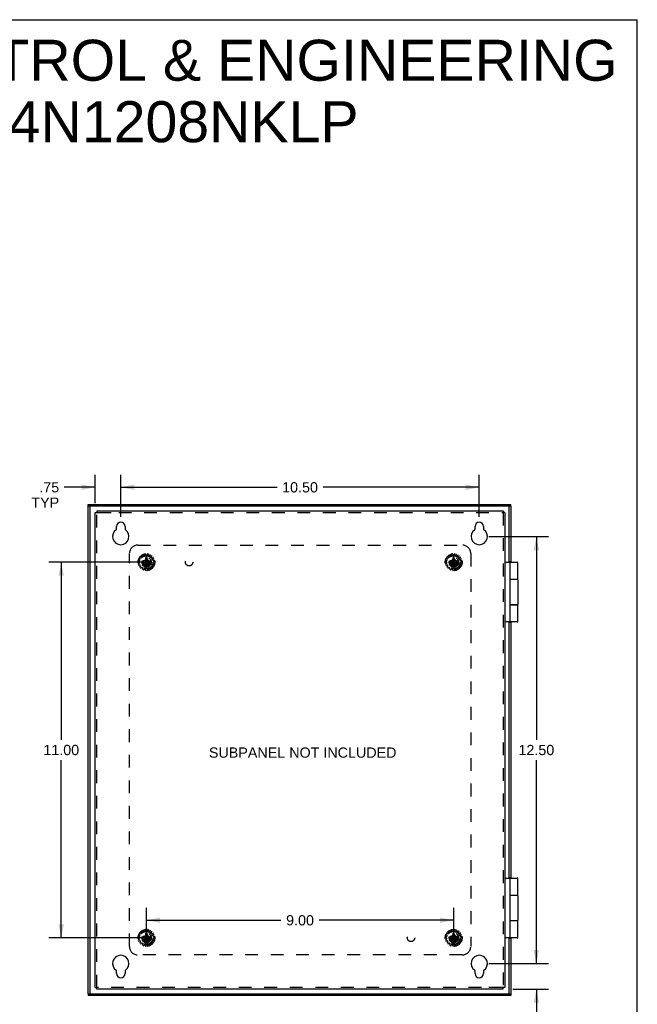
# Model space of a CAD drawing. Header units: inches. Extents: x 0 to 68, y 0 to 44.
# Tile 13 of 13: x 49.9 to 68, y 15.2 to 44. Entities that reach past the tile are written whole.
import ezdxf

# ---------------------------------------------------------------- set-up
doc = ezdxf.new("R2010")
doc.units = ezdxf.units.IN
doc.header["$LTSCALE"] = 3.74
doc.header["$MEASUREMENT"] = 0
doc.linetypes.add('HIDDEN', pattern=[0.2, 0.1, -0.1])
doc.layers.get('0').update_dxf_attribs({"linetype": 'CONTINUOUS'})
for name, color, linetype in [('DEFAULT_2', 8, 'HIDDEN'), ('DIMENSIONS', 7, 'CONTINUOUS'), ('DOOR_ASSEMBLY', 7, 'CONTINUOUS'), ('SUBPANEL', 7, 'CONTINUOUS')]:
    doc.layers.add(name, color=color, linetype=linetype)
doc.styles.get("Standard").update_dxf_attribs({"font": 'arial.ttf'})
doc.dimstyles.new('DIMSTYLE_1', dxfattribs={"dimtxt": 0.3, "dimasz": 0.4, "dimexe": 0.09, "dimexo": 0.07, "dimgap": 0.0375, "dimtad": 0, "dimtih": 1, "dimtoh": 1, "dimzin": 4, "dimdsep": 46, "dimtxsty": 'Standard', "dimblk": '_FILLED', "dimblk1": '_FILLED', "dimblk2": '_FILLED', "dimcen": 0.09, "dimadec": 3, "dimazin": 1, "dimtfac": 1, "dimtdec": 3, "dimtofl": 0, "dimtmove": 0, "dimatfit": 3, "dimldrblk": '_FILLED', "dimfxl": 0, "dimtolj": 1, "dimtzin": 4, "dimarcsym": 0})

# ---------------------------------------------------------------- blocks, each defined once
blk = doc.blocks.new('_FILLED')
at = {"color": 0, "linetype": 'ByBlock'}
blk.add_solid([(0, 0), (-1, 0.2), (-1, -0.2)], dxfattribs=at)
blk = doc.blocks.new('*D3')
at = {"layer": 'DIMENSIONS', "color": 2, "linetype": 'Continuous'}
for p, q in [((53.482, 28.118), (50.767, 28.118)), ((51.127, 28.118), (51.127, 22.918)), ((51.127, 17.118), (51.127, 22.318)), ((53.482, 17.118), (50.767, 17.118))]:
    blk.add_line(p, q, dxfattribs=at)
at = {"layer": 'DIMENSIONS', "color": 2, "linetype": 'Continuous', "xscale": 0.4, "yscale": 0.4, "zscale": 0.4}
for p, rotation in [((51.127, 28.118), 90), ((51.127, 17.118), 270)]:
    blk.add_blockref('_FILLED', p, dxfattribs=dict(at, rotation=rotation))
at = {"layer": 'DIMENSIONS', "color": 2, "linetype": 'Continuous', "insert": (51.127, 22.768), "char_height": 0.3, "width": 1.04833, "attachment_point": 2, "line_spacing_factor": 0.9}
blk.add_mtext('11.00', dxfattribs=at)
blk = doc.blocks.new('*D4')
at = {"layer": 'DIMENSIONS', "color": 2, "linetype": 'Continuous'}
for p, q in [((53.621, 17.27), (53.621, 17.994)), ((62.621, 17.27), (62.621, 17.994)), ((53.621, 17.634), (57.563, 17.634)), ((62.621, 17.634), (58.679, 17.634))]:
    blk.add_line(p, q, dxfattribs=at)
at = {"layer": 'DIMENSIONS', "color": 2, "linetype": 'Continuous', "xscale": 0.4, "yscale": 0.4, "zscale": 0.4, "rotation": 180}
blk.add_blockref('_FILLED', (53.621, 17.634), dxfattribs=at)
at = {"layer": 'DIMENSIONS', "color": 2, "linetype": 'Continuous', "xscale": 0.4, "yscale": 0.4, "zscale": 0.4}
blk.add_blockref('_FILLED', (62.621, 17.634), dxfattribs=at)
at = {"layer": 'DIMENSIONS', "color": 2, "linetype": 'Continuous', "insert": (58.121, 17.784), "char_height": 0.3, "width": 0.81524, "attachment_point": 2, "line_spacing_factor": 0.9}
blk.add_mtext('9.00', dxfattribs=at)
blk = doc.blocks.new('*D8')
at = {"layer": 'DIMENSIONS', "color": 2, "linetype": 'Continuous'}
for p, q in [((52.871, 29.445), (52.871, 30.67)), ((63.371, 29.445), (63.371, 30.67)), ((52.871, 30.31), (57.447, 30.31)), ((63.371, 30.31), (58.795, 30.31))]:
    blk.add_line(p, q, dxfattribs=at)
at = {"layer": 'DIMENSIONS', "color": 2, "linetype": 'Continuous', "xscale": 0.4, "yscale": 0.4, "zscale": 0.4, "rotation": 180}
blk.add_blockref('_FILLED', (52.871, 30.31), dxfattribs=at)
at = {"layer": 'DIMENSIONS', "color": 2, "linetype": 'Continuous', "xscale": 0.4, "yscale": 0.4, "zscale": 0.4}
blk.add_blockref('_FILLED', (63.371, 30.31), dxfattribs=at)
at = {"layer": 'DIMENSIONS', "color": 2, "linetype": 'Continuous', "insert": (58.121, 30.46), "char_height": 0.3, "width": 1.04833, "attachment_point": 2, "line_spacing_factor": 0.9}
blk.add_mtext('10.50', dxfattribs=at)
blk = doc.blocks.new('*D9')
at = {"layer": 'DIMENSIONS', "color": 2, "linetype": 'Continuous'}
for p, q in [((63.651, 28.868), (65.403, 28.868)), ((65.043, 28.868), (65.043, 22.918)), ((65.043, 16.368), (65.043, 22.318)), ((63.651, 16.368), (65.403, 16.368))]:
    blk.add_line(p, q, dxfattribs=at)
at = {"layer": 'DIMENSIONS', "color": 2, "linetype": 'Continuous', "xscale": 0.4, "yscale": 0.4, "zscale": 0.4}
for p, rotation in [((65.043, 28.868), 90), ((65.043, 16.368), 270)]:
    blk.add_blockref('_FILLED', p, dxfattribs=dict(at, rotation=rotation))
at = {"layer": 'DIMENSIONS', "color": 2, "linetype": 'Continuous', "insert": (65.043, 22.768), "char_height": 0.3, "width": 1.04833, "attachment_point": 2, "line_spacing_factor": 0.9}
blk.add_mtext('12.50', dxfattribs=at)
blk = doc.blocks.new('*D12')
at = {"layer": 'DIMENSIONS', "color": 2, "linetype": 'Continuous'}
for p, q in [((65.043, 16.368), (65.043, 17.168)), ((63.651, 16.368), (65.403, 16.368)), ((64.353, 15.618), (65.403, 15.618)), ((65.043, 15.618), (65.043, 14.575)), ((65.043, 14.575), (64.693, 14.575))]:
    blk.add_line(p, q, dxfattribs=at)
at = {"layer": 'DIMENSIONS', "color": 2, "linetype": 'Continuous', "xscale": 0.4, "yscale": 0.4, "zscale": 0.4}
for p, rotation in [((65.043, 16.368), 270), ((65.043, 15.618), 90)]:
    blk.add_blockref('_FILLED', p, dxfattribs=dict(at, rotation=rotation))
at = {"layer": 'DIMENSIONS', "color": 2, "linetype": 'Continuous', "insert": (64.543, 14.725), "char_height": 0.3, "width": 0.81301, "attachment_point": 3, "line_spacing_factor": 0.9}
blk.add_mtext('.75\\PTYP', dxfattribs=at)
blk = doc.blocks.new('*D13')
at = {"layer": 'DIMENSIONS', "color": 2, "linetype": 'Continuous'}
for p, q in [((52.121, 29.85), (52.121, 30.67)), ((52.871, 29.445), (52.871, 30.67)), ((52.121, 30.31), (51.216, 30.31)), ((52.871, 30.31), (53.671, 30.31))]:
    blk.add_line(p, q, dxfattribs=at)
at = {"layer": 'DIMENSIONS', "color": 2, "linetype": 'Continuous', "xscale": 0.4, "yscale": 0.4, "zscale": 0.4}
blk.add_blockref('_FILLED', (52.121, 30.31), dxfattribs=at)
at = {"layer": 'DIMENSIONS', "color": 2, "linetype": 'Continuous', "xscale": 0.4, "yscale": 0.4, "zscale": 0.4, "rotation": 180}
blk.add_blockref('_FILLED', (52.871, 30.31), dxfattribs=at)
at = {"layer": 'DIMENSIONS', "color": 2, "linetype": 'Continuous', "insert": (51.066, 30.46), "char_height": 0.3, "width": 0.81301, "attachment_point": 3, "line_spacing_factor": 0.9}
blk.add_mtext('.75\\PTYP', dxfattribs=at)

msp = doc.modelspace()

# ---------------------------------------------------------------- linework, layer by layer
at = {"color": 7, "linetype": 'Continuous'}
for p, q in [((0, 44), (68, 44)), ((68, 0), (68, 44)), ((52.121, 29.57), (52.169, 29.57)), ((52.169, 29.618), (52.169, 29.57)), ((64.073, 29.618), (64.073, 29.57)), ((64.121, 29.57), (64.073, 29.57)), ((52.121, 15.666), (52.169, 15.666)), ((52.169, 15.618), (52.169, 15.666)), ((64.121, 15.666), (64.073, 15.666)), ((64.073, 15.618), (64.073, 15.666))]:
    msp.add_line(p, q, dxfattribs=at)
at = {"color": 3, "linetype": 'Continuous'}
for p, q in [((52.121, 15.666), (52.121, 29.57)), ((52.169, 29.618), (64.073, 29.618)), ((64.121, 29.57), (64.121, 15.666)), ((52.746, 29.084), (52.746, 29.165)), ((52.996, 29.165), (52.996, 29.084)), ((63.246, 29.084), (63.246, 29.165)), ((63.496, 29.165), (63.496, 29.084)), ((52.746, 16.071), (52.746, 16.152)), ((52.996, 16.152), (52.996, 16.071)), ((63.246, 16.071), (63.246, 16.152)), ((63.496, 16.152), (63.496, 16.071)), ((64.073, 15.618), (52.169, 15.618))]:
    msp.add_line(p, q, dxfattribs=at)
for centre, radius, start, end in [((52.871, 29.165), 0.125, 0, 180), ((63.371, 29.165), 0.125, 0, 180), ((52.871, 28.868), 0.24, 123.8964, 56.1036), ((52.726, 29.084), 0.02, 303.8964, 360), ((53.016, 29.084), 0.02, 180, 236.1036), ((63.371, 28.868), 0.24, 123.8964, 56.1036), ((63.226, 29.084), 0.02, 303.8964, 360), ((63.516, 29.084), 0.02, 180, 236.1036), ((52.871, 16.368), 0.24, 303.8964, 236.1036), ((63.371, 16.368), 0.24, 303.8964, 236.1036), ((52.726, 16.152), 0.02, 0, 56.1036), ((53.016, 16.152), 0.02, 123.8964, 180), ((63.226, 16.152), 0.02, 0, 56.1036), ((63.516, 16.152), 0.02, 123.8964, 180), ((52.871, 16.071), 0.125, 180, 360), ((63.371, 16.071), 0.125, 180, 360)]:
    msp.add_arc(centre, radius, start, end, dxfattribs=at)
at = {"layer": 'DEFAULT_2', "color": 8, "linetype": 'HIDDEN'}
for p, q in [((52.169, 15.666), (52.169, 29.57)), ((52.169, 29.57), (52.216, 29.57)), ((52.216, 29.57), (52.809, 29.57)), ((52.809, 29.57), (64.073, 29.57)), ((64.073, 29.57), (64.073, 15.666)), ((53.427, 28.255), (53.453, 28.243)), ((53.479, 28.272), (53.464, 28.296)), ((53.465, 28.245), (53.478, 28.26)), ((53.5, 28.322), (53.518, 28.3)), ((53.53, 28.298), (53.548, 28.306)), ((53.554, 28.316), (53.55, 28.345)), ((53.593, 28.354), (53.601, 28.326)), ((53.603, 27.978), (53.639, 28.258)), ((53.603, 28.258), (53.603, 28.257)), ((53.639, 27.978), (53.603, 28.258)), ((53.603, 28.257), (53.603, 28.223)), ((53.611, 28.319), (53.631, 28.319)), ((53.639, 28.257), (53.639, 28.258)), ((53.639, 28.223), (53.639, 28.257)), ((53.641, 28.326), (53.649, 28.354)), ((53.692, 28.345), (53.688, 28.316)), ((53.694, 28.306), (53.712, 28.298)), ((53.724, 28.3), (53.742, 28.322)), ((53.778, 28.296), (53.763, 28.272)), ((53.764, 28.26), (53.777, 28.245)), ((53.789, 28.243), (53.815, 28.255)), ((62.427, 28.255), (62.453, 28.243)), ((62.479, 28.272), (62.464, 28.296)), ((62.465, 28.245), (62.478, 28.26)), ((62.5, 28.322), (62.518, 28.3)), ((62.53, 28.298), (62.548, 28.306)), ((62.554, 28.316), (62.55, 28.345)), ((62.593, 28.354), (62.601, 28.326)), ((62.603, 27.978), (62.639, 28.258)), ((62.603, 28.258), (62.603, 28.257)), ((62.639, 27.978), (62.603, 28.258)), ((62.603, 28.257), (62.603, 28.223)), ((62.611, 28.319), (62.631, 28.319)), ((62.639, 28.257), (62.639, 28.258)), ((62.639, 28.223), (62.639, 28.257)), ((62.641, 28.326), (62.649, 28.354)), ((62.692, 28.345), (62.688, 28.316)), ((62.694, 28.306), (62.712, 28.298)), ((62.724, 28.3), (62.742, 28.322)), ((62.778, 28.296), (62.763, 28.272)), ((62.764, 28.26), (62.777, 28.245)), ((62.789, 28.243), (62.815, 28.255)), ((53.412, 28.116), (53.384, 28.121)), ((53.388, 28.165), (53.417, 28.164)), ((53.389, 28.066), (53.416, 28.077)), ((53.431, 28.031), (53.403, 28.024)), ((53.429, 28.201), (53.405, 28.217)), ((53.422, 28.087), (53.42, 28.107)), ((53.427, 28.171), (53.433, 28.19)), ((53.431, 27.976), (53.45, 27.997)), ((53.452, 28.009), (53.442, 28.026)), ((53.481, 28.136), (53.761, 28.1)), ((53.482, 28.136), (53.481, 28.136)), ((53.481, 28.1), (53.761, 28.136)), ((53.481, 28.1), (53.482, 28.1)), ((53.517, 28.136), (53.482, 28.136)), ((53.482, 28.1), (53.517, 28.1)), ((53.571, 28.168), (53.517, 28.136)), ((53.517, 28.136), (53.726, 28.1)), ((53.517, 28.1), (53.726, 28.136)), ((53.517, 28.1), (53.571, 28.068)), ((53.603, 28.223), (53.571, 28.168)), ((53.571, 28.068), (53.671, 28.168)), ((53.571, 28.168), (53.671, 28.068)), ((53.571, 28.068), (53.603, 28.014)), ((53.603, 28.014), (53.639, 28.223)), ((53.639, 28.014), (53.603, 28.223)), ((53.603, 28.014), (53.603, 27.979)), ((53.603, 27.979), (53.603, 27.978)), ((53.671, 28.168), (53.639, 28.223)), ((53.639, 28.014), (53.671, 28.068)), ((53.639, 27.979), (53.639, 28.014)), ((53.639, 27.978), (53.639, 27.979)), ((53.726, 28.136), (53.671, 28.168)), ((53.671, 28.068), (53.726, 28.1)), ((53.76, 28.136), (53.726, 28.136)), ((53.726, 28.1), (53.76, 28.1)), ((53.761, 28.136), (53.76, 28.136)), ((53.76, 28.1), (53.761, 28.1)), ((53.8, 28.026), (53.79, 28.009)), ((53.792, 27.997), (53.811, 27.976)), ((53.809, 28.19), (53.815, 28.171)), ((53.839, 28.024), (53.811, 28.031)), ((53.837, 28.217), (53.813, 28.201)), ((53.822, 28.107), (53.82, 28.087)), ((53.825, 28.164), (53.854, 28.165)), ((53.826, 28.077), (53.853, 28.066)), ((53.858, 28.121), (53.83, 28.116)), ((62.412, 28.116), (62.384, 28.121)), ((62.388, 28.165), (62.417, 28.164)), ((62.389, 28.066), (62.416, 28.077)), ((62.431, 28.031), (62.403, 28.024)), ((62.429, 28.201), (62.405, 28.217)), ((62.422, 28.087), (62.42, 28.107)), ((62.427, 28.171), (62.433, 28.19)), ((62.431, 27.976), (62.45, 27.997)), ((62.452, 28.009), (62.442, 28.026)), ((62.481, 28.1), (62.761, 28.136)), ((62.482, 28.136), (62.481, 28.136)), ((62.481, 28.136), (62.761, 28.1)), ((62.481, 28.1), (62.482, 28.1)), ((62.517, 28.136), (62.482, 28.136)), ((62.482, 28.1), (62.517, 28.1)), ((62.571, 28.168), (62.517, 28.136)), ((62.517, 28.1), (62.726, 28.136)), ((62.517, 28.136), (62.726, 28.1)), ((62.517, 28.1), (62.571, 28.068)), ((62.603, 28.223), (62.571, 28.168)), ((62.571, 28.068), (62.671, 28.168)), ((62.571, 28.168), (62.671, 28.068)), ((62.571, 28.068), (62.603, 28.014)), ((62.603, 28.014), (62.639, 28.223)), ((62.639, 28.014), (62.603, 28.223)), ((62.603, 28.014), (62.603, 27.979)), ((62.603, 27.979), (62.603, 27.978)), ((62.671, 28.168), (62.639, 28.223)), ((62.639, 28.014), (62.671, 28.068)), ((62.639, 27.979), (62.639, 28.014)), ((62.639, 27.978), (62.639, 27.979)), ((62.726, 28.136), (62.671, 28.168)), ((62.671, 28.068), (62.726, 28.1)), ((62.76, 28.136), (62.726, 28.136)), ((62.726, 28.1), (62.76, 28.1)), ((62.761, 28.136), (62.76, 28.136)), ((62.76, 28.1), (62.761, 28.1)), ((62.8, 28.026), (62.79, 28.009)), ((62.792, 27.997), (62.811, 27.976)), ((62.809, 28.19), (62.815, 28.171)), ((62.839, 28.024), (62.811, 28.031)), ((62.837, 28.217), (62.813, 28.201)), ((62.822, 28.107), (62.82, 28.087)), ((62.825, 28.164), (62.854, 28.165)), ((62.826, 28.077), (62.853, 28.066)), ((62.858, 28.121), (62.83, 28.116)), ((53.483, 27.961), (53.46, 27.943)), ((53.511, 27.95), (53.495, 27.961)), ((53.505, 27.911), (53.514, 27.938)), ((53.559, 27.918), (53.545, 27.893)), ((53.589, 27.919), (53.569, 27.923)), ((53.599, 27.882), (53.597, 27.91)), ((53.645, 27.91), (53.643, 27.882)), ((53.673, 27.923), (53.653, 27.919)), ((53.697, 27.893), (53.683, 27.918)), ((53.728, 27.938), (53.737, 27.911)), ((53.747, 27.961), (53.731, 27.95)), ((53.782, 27.943), (53.759, 27.961)), ((62.483, 27.961), (62.46, 27.943)), ((62.511, 27.95), (62.495, 27.961)), ((62.505, 27.911), (62.514, 27.938)), ((62.559, 27.918), (62.545, 27.893)), ((62.589, 27.919), (62.569, 27.923)), ((62.599, 27.882), (62.597, 27.91)), ((62.645, 27.91), (62.643, 27.882)), ((62.673, 27.923), (62.653, 27.919)), ((62.697, 27.893), (62.683, 27.918)), ((62.728, 27.938), (62.737, 27.911)), ((62.747, 27.961), (62.731, 27.95)), ((62.782, 27.943), (62.759, 27.961)), ((53.479, 17.272), (53.464, 17.296)), ((53.5, 17.322), (53.518, 17.3)), ((53.53, 17.298), (53.548, 17.306)), ((53.554, 17.316), (53.55, 17.345)), ((53.593, 17.354), (53.601, 17.326)), ((53.611, 17.319), (53.631, 17.319)), ((53.641, 17.326), (53.649, 17.354)), ((53.692, 17.345), (53.688, 17.316)), ((53.694, 17.306), (53.712, 17.298)), ((53.724, 17.3), (53.742, 17.322)), ((53.778, 17.296), (53.763, 17.272)), ((62.479, 17.272), (62.464, 17.296)), ((62.5, 17.322), (62.518, 17.3)), ((62.53, 17.298), (62.548, 17.306)), ((62.554, 17.316), (62.55, 17.345)), ((62.593, 17.354), (62.601, 17.326)), ((62.611, 17.319), (62.631, 17.319)), ((62.641, 17.326), (62.649, 17.354)), ((62.692, 17.345), (62.688, 17.316)), ((62.694, 17.306), (62.712, 17.298)), ((62.724, 17.3), (62.742, 17.322)), ((62.778, 17.296), (62.763, 17.272)), ((53.412, 17.116), (53.384, 17.121)), ((53.388, 17.165), (53.417, 17.164)), ((53.389, 17.066), (53.416, 17.077)), ((53.431, 17.031), (53.403, 17.024)), ((53.429, 17.201), (53.405, 17.217)), ((53.422, 17.087), (53.42, 17.107)), ((53.427, 17.255), (53.453, 17.243)), ((53.427, 17.171), (53.433, 17.19)), ((53.452, 17.009), (53.442, 17.026)), ((53.465, 17.245), (53.478, 17.26)), ((53.481, 17.136), (53.761, 17.1)), ((53.482, 17.136), (53.481, 17.136)), ((53.481, 17.1), (53.761, 17.136)), ((53.481, 17.1), (53.482, 17.1)), ((53.517, 17.136), (53.482, 17.136)), ((53.482, 17.1), (53.517, 17.1)), ((53.571, 17.168), (53.517, 17.136)), ((53.517, 17.136), (53.726, 17.1)), ((53.517, 17.1), (53.726, 17.136)), ((53.517, 17.1), (53.571, 17.068)), ((53.603, 17.223), (53.571, 17.168)), ((53.571, 17.168), (53.671, 17.068)), ((53.571, 17.068), (53.671, 17.168)), ((53.571, 17.068), (53.603, 17.014)), ((53.639, 16.978), (53.603, 17.258)), ((53.603, 17.258), (53.603, 17.257)), ((53.603, 16.978), (53.639, 17.258)), ((53.603, 17.257), (53.603, 17.223)), ((53.639, 17.014), (53.603, 17.223)), ((53.603, 17.014), (53.639, 17.223)), ((53.603, 17.014), (53.603, 16.979)), ((53.639, 17.257), (53.639, 17.258)), ((53.639, 17.223), (53.639, 17.257)), ((53.671, 17.168), (53.639, 17.223)), ((53.639, 17.014), (53.671, 17.068)), ((53.639, 16.979), (53.639, 17.014)), ((53.726, 17.136), (53.671, 17.168)), ((53.671, 17.068), (53.726, 17.1)), ((53.76, 17.136), (53.726, 17.136)), ((53.726, 17.1), (53.76, 17.1)), ((53.761, 17.136), (53.76, 17.136)), ((53.76, 17.1), (53.761, 17.1)), ((53.764, 17.26), (53.777, 17.245)), ((53.789, 17.243), (53.815, 17.255)), ((53.8, 17.026), (53.79, 17.009)), ((53.809, 17.19), (53.815, 17.171)), ((53.839, 17.024), (53.811, 17.031)), ((53.837, 17.217), (53.813, 17.201)), ((53.822, 17.107), (53.82, 17.087)), ((53.825, 17.164), (53.854, 17.165)), ((53.826, 17.077), (53.853, 17.066)), ((53.858, 17.121), (53.83, 17.116)), ((62.412, 17.116), (62.384, 17.121)), ((62.388, 17.165), (62.417, 17.164)), ((62.389, 17.066), (62.416, 17.077)), ((62.431, 17.031), (62.403, 17.024)), ((62.429, 17.201), (62.405, 17.217)), ((62.422, 17.087), (62.42, 17.107)), ((62.427, 17.255), (62.453, 17.243)), ((62.427, 17.171), (62.433, 17.19)), ((62.452, 17.009), (62.442, 17.026)), ((62.465, 17.245), (62.478, 17.26)), ((62.481, 17.1), (62.761, 17.136)), ((62.482, 17.136), (62.481, 17.136)), ((62.481, 17.136), (62.761, 17.1)), ((62.481, 17.1), (62.482, 17.1)), ((62.517, 17.136), (62.482, 17.136)), ((62.482, 17.1), (62.517, 17.1)), ((62.571, 17.168), (62.517, 17.136)), ((62.517, 17.1), (62.726, 17.136)), ((62.517, 17.136), (62.726, 17.1)), ((62.517, 17.1), (62.571, 17.068)), ((62.603, 17.223), (62.571, 17.168)), ((62.571, 17.168), (62.671, 17.068)), ((62.571, 17.068), (62.671, 17.168)), ((62.571, 17.068), (62.603, 17.014)), ((62.639, 16.978), (62.603, 17.258)), ((62.603, 17.258), (62.603, 17.257)), ((62.603, 16.978), (62.639, 17.258)), ((62.603, 17.257), (62.603, 17.223)), ((62.639, 17.014), (62.603, 17.223)), ((62.603, 17.014), (62.639, 17.223)), ((62.603, 17.014), (62.603, 16.979)), ((62.639, 17.257), (62.639, 17.258)), ((62.639, 17.223), (62.639, 17.257)), ((62.671, 17.168), (62.639, 17.223)), ((62.639, 17.014), (62.671, 17.068)), ((62.639, 16.979), (62.639, 17.014)), ((62.726, 17.136), (62.671, 17.168)), ((62.671, 17.068), (62.726, 17.1)), ((62.76, 17.136), (62.726, 17.136)), ((62.726, 17.1), (62.76, 17.1)), ((62.761, 17.136), (62.76, 17.136)), ((62.76, 17.1), (62.761, 17.1)), ((62.764, 17.26), (62.777, 17.245)), ((62.789, 17.243), (62.815, 17.255)), ((62.8, 17.026), (62.79, 17.009)), ((62.809, 17.19), (62.815, 17.171)), ((62.839, 17.024), (62.811, 17.031)), ((62.837, 17.217), (62.813, 17.201)), ((62.822, 17.107), (62.82, 17.087)), ((62.825, 17.164), (62.854, 17.165)), ((62.826, 17.077), (62.853, 17.066)), ((62.858, 17.121), (62.83, 17.116)), ((53.431, 16.976), (53.45, 16.997)), ((53.483, 16.961), (53.46, 16.943)), ((53.511, 16.95), (53.495, 16.961)), ((53.505, 16.911), (53.514, 16.938)), ((53.559, 16.918), (53.545, 16.893)), ((53.589, 16.919), (53.569, 16.923)), ((53.599, 16.882), (53.597, 16.91)), ((53.603, 16.979), (53.603, 16.978)), ((53.639, 16.978), (53.639, 16.979)), ((53.645, 16.91), (53.643, 16.882)), ((53.673, 16.923), (53.653, 16.919)), ((53.697, 16.893), (53.683, 16.918)), ((53.728, 16.938), (53.737, 16.911)), ((53.747, 16.961), (53.731, 16.95)), ((53.782, 16.943), (53.759, 16.961)), ((53.792, 16.997), (53.811, 16.976)), ((62.431, 16.976), (62.45, 16.997)), ((62.483, 16.961), (62.46, 16.943)), ((62.511, 16.95), (62.495, 16.961)), ((62.505, 16.911), (62.514, 16.938)), ((62.559, 16.918), (62.545, 16.893)), ((62.589, 16.919), (62.569, 16.923)), ((62.599, 16.882), (62.597, 16.91)), ((62.603, 16.979), (62.603, 16.978)), ((62.639, 16.978), (62.639, 16.979)), ((62.645, 16.91), (62.643, 16.882)), ((62.673, 16.923), (62.653, 16.919)), ((62.697, 16.893), (62.683, 16.918)), ((62.728, 16.938), (62.737, 16.911)), ((62.747, 16.961), (62.731, 16.95)), ((62.782, 16.943), (62.759, 16.961)), ((62.792, 16.997), (62.811, 16.976)), ((63.433, 15.666), (52.169, 15.666)), ((64.026, 15.666), (63.433, 15.666)), ((64.073, 15.666), (64.026, 15.666))]:
    msp.add_line(p, q, dxfattribs=at)
for points in [[(53.639, 28.258), (53.633, 28.258), (53.627, 28.258), (53.621, 28.259), (53.615, 28.258), (53.609, 28.258), (53.603, 28.258)], [(62.639, 28.258), (62.633, 28.258), (62.627, 28.258), (62.621, 28.259), (62.615, 28.258), (62.609, 28.258), (62.603, 28.258)], [(53.481, 28.136), (53.481, 28.133), (53.481, 28.13), (53.481, 28.127), (53.481, 28.124), (53.481, 28.121), (53.481, 28.118)], [(53.481, 28.118), (53.481, 28.115), (53.481, 28.112), (53.481, 28.109), (53.481, 28.106), (53.481, 28.103), (53.481, 28.1)], [(53.603, 27.978), (53.609, 27.978), (53.615, 27.978), (53.621, 27.978), (53.627, 27.978), (53.633, 27.978), (53.639, 27.978)], [(53.761, 28.118), (53.761, 28.121), (53.761, 28.124), (53.761, 28.127), (53.761, 28.13), (53.761, 28.133), (53.761, 28.136)], [(53.761, 28.1), (53.761, 28.103), (53.761, 28.106), (53.761, 28.109), (53.761, 28.112), (53.761, 28.115), (53.761, 28.118)], [(62.481, 28.136), (62.481, 28.133), (62.481, 28.13), (62.481, 28.127), (62.481, 28.124), (62.481, 28.121), (62.481, 28.118)], [(62.481, 28.118), (62.481, 28.115), (62.481, 28.112), (62.481, 28.109), (62.481, 28.106), (62.481, 28.103), (62.481, 28.1)], [(62.603, 27.978), (62.609, 27.978), (62.615, 27.978), (62.621, 27.978), (62.627, 27.978), (62.633, 27.978), (62.639, 27.978)], [(62.761, 28.118), (62.761, 28.121), (62.761, 28.124), (62.761, 28.127), (62.761, 28.13), (62.761, 28.133), (62.761, 28.136)], [(62.761, 28.1), (62.761, 28.103), (62.761, 28.106), (62.761, 28.109), (62.761, 28.112), (62.761, 28.115), (62.761, 28.118)], [(53.481, 17.136), (53.481, 17.133), (53.481, 17.13), (53.481, 17.127), (53.481, 17.124), (53.481, 17.121), (53.481, 17.118)], [(53.481, 17.118), (53.481, 17.115), (53.481, 17.112), (53.481, 17.109), (53.481, 17.106), (53.481, 17.103), (53.481, 17.1)], [(53.639, 17.258), (53.633, 17.258), (53.627, 17.258), (53.621, 17.259), (53.615, 17.258), (53.609, 17.258), (53.603, 17.258)], [(53.761, 17.118), (53.761, 17.121), (53.761, 17.124), (53.761, 17.127), (53.761, 17.13), (53.761, 17.133), (53.761, 17.136)], [(53.761, 17.1), (53.761, 17.103), (53.761, 17.106), (53.761, 17.109), (53.761, 17.112), (53.761, 17.115), (53.761, 17.118)], [(62.481, 17.136), (62.481, 17.133), (62.481, 17.13), (62.481, 17.127), (62.481, 17.124), (62.481, 17.121), (62.481, 17.118)], [(62.481, 17.118), (62.481, 17.115), (62.481, 17.112), (62.481, 17.109), (62.481, 17.106), (62.481, 17.103), (62.481, 17.1)], [(62.639, 17.258), (62.633, 17.258), (62.627, 17.258), (62.621, 17.259), (62.615, 17.258), (62.609, 17.258), (62.603, 17.258)], [(62.761, 17.118), (62.761, 17.121), (62.761, 17.124), (62.761, 17.127), (62.761, 17.13), (62.761, 17.133), (62.761, 17.136)], [(62.761, 17.1), (62.761, 17.103), (62.761, 17.106), (62.761, 17.109), (62.761, 17.112), (62.761, 17.115), (62.761, 17.118)], [(53.603, 16.978), (53.609, 16.978), (53.615, 16.978), (53.621, 16.978), (53.627, 16.978), (53.633, 16.978), (53.639, 16.978)], [(62.603, 16.978), (62.609, 16.978), (62.615, 16.978), (62.621, 16.978), (62.627, 16.978), (62.633, 16.978), (62.639, 16.978)]]:
    msp.add_lwpolyline(points, dxfattribs=at)
for centre, radius in [((53.621, 28.118), 0.246), ((53.621, 28.118), 0.201), ((53.621, 28.118), 0.188), ((53.621, 28.118), 0.143), ((62.621, 28.118), 0.246), ((62.621, 28.118), 0.201), ((62.621, 28.118), 0.188), ((62.621, 28.118), 0.143), ((53.621, 28.118), 0.128), ((53.621, 28.118), 0.125), ((53.621, 28.118), 0.124), ((53.621, 28.118), 0.114), ((53.621, 28.118), 0.102), ((53.621, 28.118), 0.1), ((62.621, 28.118), 0.128), ((62.621, 28.118), 0.125), ((62.621, 28.118), 0.124), ((62.621, 28.118), 0.114), ((62.621, 28.118), 0.102), ((62.621, 28.118), 0.1), ((53.621, 17.118), 0.246), ((53.621, 17.118), 0.201), ((53.621, 17.118), 0.188), ((62.621, 17.118), 0.246), ((62.621, 17.118), 0.201), ((62.621, 17.118), 0.188), ((53.621, 17.118), 0.143), ((53.621, 17.118), 0.128), ((53.621, 17.118), 0.125), ((53.621, 17.118), 0.124), ((53.621, 17.118), 0.114), ((53.621, 17.118), 0.102), ((53.621, 17.118), 0.1), ((62.621, 17.118), 0.143), ((62.621, 17.118), 0.128), ((62.621, 17.118), 0.125), ((62.621, 17.118), 0.124), ((62.621, 17.118), 0.114), ((62.621, 17.118), 0.102), ((62.621, 17.118), 0.1)]:
    msp.add_circle(centre, radius, dxfattribs=at)
for centre, start, end in [((53.423, 28.246), 64.1507, 147.0674), ((53.473, 28.302), 128.9326, 211.8493), ((53.471, 28.267), 318, 31.8493), ((53.492, 28.316), 40.1507, 123.0674), ((53.526, 28.307), 220.1507, 294), ((53.544, 28.315), 294, 7.8493), ((53.56, 28.346), 104.9326, 187.8493), ((53.584, 28.351), 16.1507, 99.0674), ((53.611, 28.329), 196.1507, 270), ((53.631, 28.329), 270, 343.8493), ((53.658, 28.351), 80.9326, 163.8493), ((53.682, 28.346), 352.1507, 75.0674), ((53.698, 28.315), 172.1507, 246), ((53.716, 28.307), 246, 319.8493), ((53.75, 28.316), 56.9326, 139.8493), ((53.771, 28.267), 148.1507, 222), ((53.769, 28.302), 328.1507, 51.0674), ((53.819, 28.246), 32.9326, 115.8493), ((62.423, 28.246), 64.1507, 147.0674), ((62.473, 28.302), 128.9326, 211.8493), ((62.471, 28.267), 318, 31.8493), ((62.492, 28.316), 40.1507, 123.0674), ((62.526, 28.307), 220.1507, 294), ((62.544, 28.315), 294, 7.8493), ((62.56, 28.346), 104.9326, 187.8493), ((62.584, 28.351), 16.1507, 99.0674), ((62.611, 28.329), 196.1507, 270), ((62.631, 28.329), 270, 343.8493), ((62.658, 28.351), 80.9326, 163.8493), ((62.682, 28.346), 352.1507, 75.0674), ((62.698, 28.315), 172.1507, 246), ((62.716, 28.307), 246, 319.8493), ((62.75, 28.316), 56.9326, 139.8493), ((62.771, 28.267), 148.1507, 222), ((62.769, 28.302), 328.1507, 51.0674), ((62.819, 28.246), 32.9326, 115.8493), ((53.385, 28.131), 176.9326, 259.8493), ((53.388, 28.155), 88.1507, 171.0674), ((53.393, 28.057), 112.1507, 195.0674), ((53.401, 28.034), 200.9326, 283.8493), ((53.411, 28.225), 152.9326, 235.8493), ((53.41, 28.106), 6, 79.8493), ((53.412, 28.086), 292.1507, 6), ((53.417, 28.174), 268.1507, 342), ((53.438, 27.969), 136.1507, 219.0674), ((53.423, 28.193), 342, 55.8493), ((53.433, 28.021), 30, 103.8493), ((53.443, 28.004), 316.1507, 30), ((53.458, 28.252), 244.1507, 318), ((53.489, 27.953), 54, 127.8493), ((53.753, 27.953), 52.1507, 126), ((53.784, 28.252), 222, 295.8493), ((53.799, 28.004), 150, 223.8493), ((53.809, 28.021), 76.1507, 150), ((53.819, 28.193), 124.1507, 198), ((53.804, 27.969), 320.9326, 43.8493), ((53.825, 28.174), 198, 271.8493), ((53.83, 28.086), 174, 247.8493), ((53.832, 28.106), 100.1507, 174), ((53.831, 28.225), 304.1507, 27.0674), ((53.841, 28.034), 256.1507, 339.0674), ((53.849, 28.057), 344.9326, 67.8493), ((53.854, 28.155), 8.9326, 91.8493), ((53.857, 28.131), 280.1507, 3.0674), ((62.385, 28.131), 176.9326, 259.8493), ((62.388, 28.155), 88.1507, 171.0674), ((62.393, 28.057), 112.1507, 195.0674), ((62.401, 28.034), 200.9326, 283.8493), ((62.411, 28.225), 152.9326, 235.8493), ((62.41, 28.106), 6, 79.8493), ((62.412, 28.086), 292.1507, 6), ((62.417, 28.174), 268.1507, 342), ((62.438, 27.969), 136.1507, 219.0674), ((62.423, 28.193), 342, 55.8493), ((62.433, 28.021), 30, 103.8493), ((62.443, 28.004), 316.1507, 30), ((62.458, 28.252), 244.1507, 318), ((62.489, 27.953), 54, 127.8493), ((62.753, 27.953), 52.1507, 126), ((62.784, 28.252), 222, 295.8493), ((62.799, 28.004), 150, 223.8493), ((62.809, 28.021), 76.1507, 150), ((62.819, 28.193), 124.1507, 198), ((62.804, 27.969), 320.9326, 43.8493), ((62.825, 28.174), 198, 271.8493), ((62.83, 28.086), 174, 247.8493), ((62.832, 28.106), 100.1507, 174), ((62.831, 28.225), 304.1507, 27.0674), ((62.841, 28.034), 256.1507, 339.0674), ((62.849, 28.057), 344.9326, 67.8493), ((62.854, 28.155), 8.9326, 91.8493), ((62.857, 28.131), 280.1507, 3.0674), ((53.454, 27.951), 224.9326, 307.8493), ((53.514, 27.908), 160.1507, 243.0674), ((53.505, 27.941), 340.1507, 54), ((53.536, 27.898), 248.9326, 331.8493), ((53.567, 27.914), 78, 151.8493), ((53.587, 27.91), 4.1507, 78), ((53.609, 27.882), 184.1507, 267.0674), ((53.633, 27.882), 272.9326, 355.8493), ((53.655, 27.91), 102, 175.8493), ((53.675, 27.914), 28.1507, 102), ((53.706, 27.898), 208.1507, 291.0674), ((53.737, 27.941), 126, 199.8493), ((53.728, 27.908), 296.9326, 19.8493), ((53.788, 27.951), 232.1507, 315.0674), ((62.454, 27.951), 224.9326, 307.8493), ((62.514, 27.908), 160.1507, 243.0674), ((62.505, 27.941), 340.1507, 54), ((62.536, 27.898), 248.9326, 331.8493), ((62.567, 27.914), 78, 151.8493), ((62.587, 27.91), 4.1507, 78), ((62.609, 27.882), 184.1507, 267.0674), ((62.633, 27.882), 272.9326, 355.8493), ((62.655, 27.91), 102, 175.8493), ((62.675, 27.914), 28.1507, 102), ((62.706, 27.898), 208.1507, 291.0674), ((62.737, 27.941), 126, 199.8493), ((62.728, 27.908), 296.9326, 19.8493), ((62.788, 27.951), 232.1507, 315.0674), ((53.473, 17.302), 128.9326, 211.8493), ((53.492, 17.316), 40.1507, 123.0674), ((53.526, 17.307), 220.1507, 294), ((53.544, 17.315), 294, 7.8493), ((53.56, 17.346), 104.9326, 187.8493), ((53.584, 17.351), 16.1507, 99.0674), ((53.611, 17.329), 196.1507, 270), ((53.631, 17.329), 270, 343.8493), ((53.658, 17.351), 80.9326, 163.8493), ((53.682, 17.346), 352.1507, 75.0674), ((53.698, 17.315), 172.1507, 246), ((53.716, 17.307), 246, 319.8493), ((53.75, 17.316), 56.9326, 139.8493), ((53.769, 17.302), 328.1507, 51.0674), ((62.473, 17.302), 128.9326, 211.8493), ((62.492, 17.316), 40.1507, 123.0674), ((62.526, 17.307), 220.1507, 294), ((62.544, 17.315), 294, 7.8493), ((62.56, 17.346), 104.9326, 187.8493), ((62.584, 17.351), 16.1507, 99.0674), ((62.611, 17.329), 196.1507, 270), ((62.631, 17.329), 270, 343.8493), ((62.658, 17.351), 80.9326, 163.8493), ((62.682, 17.346), 352.1507, 75.0674), ((62.698, 17.315), 172.1507, 246), ((62.716, 17.307), 246, 319.8493), ((62.75, 17.316), 56.9326, 139.8493), ((62.769, 17.302), 328.1507, 51.0674), ((53.385, 17.131), 176.9326, 259.8493), ((53.388, 17.155), 88.1507, 171.0674), ((53.393, 17.057), 112.1507, 195.0674), ((53.401, 17.034), 200.9326, 283.8493), ((53.411, 17.225), 152.9326, 235.8493), ((53.41, 17.106), 6, 79.8493), ((53.423, 17.246), 64.1507, 147.0674), ((53.412, 17.086), 292.1507, 6), ((53.417, 17.174), 268.1507, 342), ((53.423, 17.193), 342, 55.8493), ((53.433, 17.021), 30, 103.8493), ((53.443, 17.004), 316.1507, 30), ((53.458, 17.252), 244.1507, 318), ((53.471, 17.267), 318, 31.8493), ((53.771, 17.267), 148.1507, 222), ((53.784, 17.252), 222, 295.8493), ((53.799, 17.004), 150, 223.8493), ((53.809, 17.021), 76.1507, 150), ((53.819, 17.193), 124.1507, 198), ((53.819, 17.246), 32.9326, 115.8493), ((53.825, 17.174), 198, 271.8493), ((53.83, 17.086), 174, 247.8493), ((53.832, 17.106), 100.1507, 174), ((53.831, 17.225), 304.1507, 27.0674), ((53.841, 17.034), 256.1507, 339.0674), ((53.849, 17.057), 344.9326, 67.8493), ((53.854, 17.155), 8.9326, 91.8493), ((53.857, 17.131), 280.1507, 3.0674), ((62.385, 17.131), 176.9326, 259.8493), ((62.388, 17.155), 88.1507, 171.0674), ((62.393, 17.057), 112.1507, 195.0674), ((62.401, 17.034), 200.9326, 283.8493), ((62.411, 17.225), 152.9326, 235.8493), ((62.41, 17.106), 6, 79.8493), ((62.423, 17.246), 64.1507, 147.0674), ((62.412, 17.086), 292.1507, 6), ((62.417, 17.174), 268.1507, 342), ((62.423, 17.193), 342, 55.8493), ((62.433, 17.021), 30, 103.8493), ((62.443, 17.004), 316.1507, 30), ((62.458, 17.252), 244.1507, 318), ((62.471, 17.267), 318, 31.8493), ((62.771, 17.267), 148.1507, 222), ((62.784, 17.252), 222, 295.8493), ((62.799, 17.004), 150, 223.8493), ((62.809, 17.021), 76.1507, 150), ((62.819, 17.193), 124.1507, 198), ((62.819, 17.246), 32.9326, 115.8493), ((62.825, 17.174), 198, 271.8493), ((62.83, 17.086), 174, 247.8493), ((62.832, 17.106), 100.1507, 174), ((62.831, 17.225), 304.1507, 27.0674), ((62.841, 17.034), 256.1507, 339.0674), ((62.849, 17.057), 344.9326, 67.8493), ((62.854, 17.155), 8.9326, 91.8493), ((62.857, 17.131), 280.1507, 3.0674), ((53.438, 16.969), 136.1507, 219.0674), ((53.454, 16.951), 224.9326, 307.8493), ((53.489, 16.953), 54, 127.8493), ((53.514, 16.908), 160.1507, 243.0674), ((53.505, 16.941), 340.1507, 54), ((53.536, 16.898), 248.9326, 331.8493), ((53.567, 16.914), 78, 151.8493), ((53.587, 16.91), 4.1507, 78), ((53.609, 16.882), 184.1507, 267.0674), ((53.633, 16.882), 272.9326, 355.8493), ((53.655, 16.91), 102, 175.8493), ((53.675, 16.914), 28.1507, 102), ((53.706, 16.898), 208.1507, 291.0674), ((53.737, 16.941), 126, 199.8493), ((53.728, 16.908), 296.9326, 19.8493), ((53.753, 16.953), 52.1507, 126), ((53.788, 16.951), 232.1507, 315.0674), ((53.804, 16.969), 320.9326, 43.8493), ((62.438, 16.969), 136.1507, 219.0674), ((62.454, 16.951), 224.9326, 307.8493), ((62.489, 16.953), 54, 127.8493), ((62.514, 16.908), 160.1507, 243.0674), ((62.505, 16.941), 340.1507, 54), ((62.536, 16.898), 248.9326, 331.8493), ((62.567, 16.914), 78, 151.8493), ((62.587, 16.91), 4.1507, 78), ((62.609, 16.882), 184.1507, 267.0674), ((62.633, 16.882), 272.9326, 355.8493), ((62.655, 16.91), 102, 175.8493), ((62.675, 16.914), 28.1507, 102), ((62.706, 16.898), 208.1507, 291.0674), ((62.737, 16.941), 126, 199.8493), ((62.728, 16.908), 296.9326, 19.8493), ((62.753, 16.953), 52.1507, 126), ((62.788, 16.951), 232.1507, 315.0674), ((62.804, 16.969), 320.9326, 43.8493)]:
    msp.add_arc(centre, 0.01, start, end, dxfattribs=at)
at = {"layer": 'DOOR_ASSEMBLY', "color": 7, "linetype": 'Continuous'}
for p, q in [((51.916, 29.758), (51.916, 29.806)), ((64.291, 29.758), (51.916, 29.758)), ((51.964, 29.758), (51.964, 15.479)), ((64.243, 28.118), (64.243, 29.758)), ((64.291, 29.758), (64.291, 29.806)), ((64.121, 28.118), (64.484, 28.118)), ((64.243, 28.133), (64.291, 28.133)), ((64.266, 28.098), (64.266, 26.388)), ((64.504, 27.638), (64.504, 28.098)), ((64.272, 27.618), (64.484, 27.618)), ((64.488, 27.613), (64.286, 27.613)), ((64.429, 27.613), (64.429, 27.618)), ((64.436, 27.618), (64.436, 27.613)), ((64.509, 26.893), (64.509, 27.593)), ((64.484, 26.868), (64.272, 26.868)), ((64.273, 26.868), (64.273, 26.868)), ((64.286, 26.873), (64.488, 26.873)), ((64.429, 26.868), (64.429, 26.873)), ((64.436, 26.873), (64.436, 26.868)), ((64.504, 26.388), (64.504, 26.848)), ((64.484, 26.368), (64.121, 26.368)), ((64.243, 18.868), (64.243, 26.368)), ((64.291, 26.353), (64.243, 26.353)), ((64.121, 18.868), (64.484, 18.868)), ((64.243, 18.883), (64.291, 18.883)), ((64.266, 18.848), (64.266, 17.138)), ((64.504, 18.388), (64.504, 18.848)), ((64.272, 18.368), (64.484, 18.368)), ((64.488, 18.363), (64.286, 18.363)), ((64.429, 18.363), (64.429, 18.368)), ((64.436, 18.368), (64.436, 18.363)), ((64.509, 17.643), (64.509, 18.343)), ((64.484, 17.618), (64.272, 17.618)), ((64.273, 17.618), (64.273, 17.618)), ((64.286, 17.623), (64.488, 17.623)), ((64.429, 17.618), (64.429, 17.623)), ((64.436, 17.623), (64.436, 17.618)), ((64.504, 17.138), (64.504, 17.598)), ((64.484, 17.118), (64.121, 17.118)), ((64.243, 15.479), (64.243, 17.118)), ((64.291, 17.103), (64.243, 17.103)), ((51.916, 15.479), (64.291, 15.479)), ((51.916, 15.479), (51.916, 15.431)), ((64.291, 15.479), (64.291, 15.431))]:
    msp.add_line(p, q, dxfattribs=at)
at = {"layer": 'DOOR_ASSEMBLY', "color": 3, "linetype": 'Continuous'}
for p, q in [((51.916, 29.806), (64.291, 29.806)), ((51.916, 15.479), (51.916, 29.758)), ((64.291, 29.758), (64.291, 28.118)), ((64.291, 26.368), (64.291, 18.868)), ((64.291, 17.118), (64.291, 15.479)), ((64.291, 15.431), (51.916, 15.431))]:
    msp.add_line(p, q, dxfattribs=at)
at = {"layer": 'DOOR_ASSEMBLY', "color": 7, "linetype": 'Continuous'}
for centre, start, end in [((64.246, 28.098), 0, 90), ((64.484, 28.098), 0, 90), ((64.286, 27.633), 180.0002, 270), ((64.484, 27.638), 270, 360), ((64.488, 27.593), 0, 90), ((64.286, 26.853), 90, 180), ((64.484, 26.848), 0, 90), ((64.488, 26.893), 270, 360), ((64.246, 26.388), 270, 360), ((64.484, 26.388), 270, 360), ((64.246, 18.848), 0, 90), ((64.484, 18.848), 0, 90), ((64.286, 18.383), 180.0002, 270), ((64.484, 18.388), 270, 360), ((64.488, 18.343), 0, 90), ((64.286, 17.603), 90, 180), ((64.484, 17.598), 0, 90), ((64.488, 17.643), 270, 360), ((64.246, 17.138), 270, 360), ((64.484, 17.138), 270, 360)]:
    msp.add_arc(centre, 0.02, start, end, dxfattribs=at)
at = {"layer": 'SUBPANEL', "color": 8, "linetype": 'HIDDEN'}
for p, q in [((53.371, 28.618), (62.871, 28.618)), ((53.121, 16.868), (53.121, 28.368)), ((63.121, 28.368), (63.121, 16.868)), ((62.871, 16.618), (53.371, 16.618))]:
    msp.add_line(p, q, dxfattribs=at)
for centre, radius in [((53.621, 28.118), 0.141), ((62.621, 28.118), 0.141), ((54.871, 28.118), 0.109), ((53.621, 17.118), 0.141), ((61.371, 17.118), 0.109), ((62.621, 17.118), 0.141)]:
    msp.add_circle(centre, radius, dxfattribs=at)
for centre, start, end in [((53.371, 28.368), 90, 180), ((62.871, 28.368), 0, 90), ((53.371, 16.868), 180, 270), ((62.871, 16.868), 270, 360)]:
    msp.add_arc(centre, 0.25, start, end, dxfattribs=at)

# ---------------------------------------------------------------- texts
at = {"layer": 'DIMENSIONS', "color": 2, "linetype": 'Continuous', "attachment_point": 2, "line_spacing_factor": 0.9}
for s, insert, char_height, width in [('SAGINAW CONTROL & ENGINEERING\\PSCE-14N1208NKLP', (52.243, 43.413), 1.2, 30.30781), ('SUBPANEL NOT INCLUDED', (58.199, 22.693), 0.3, 5.48587)]:
    msp.add_mtext(s, dxfattribs=dict(at, insert=insert, char_height=char_height, width=width))

# ---------------------------------------------------------------- dimensions: what is measured, and where the dimension line sits
at = {"layer": 'DIMENSIONS', "color": 2, "linetype": 'Continuous'}
dim = msp.add_linear_dim(base=(52.871, 30.31), p1=(52.121, 29.78), p2=(52.871, 29.375), text='<>\\PTYP', dimstyle='DIMSTYLE_1', dxfattribs=at)
dim.commit()
dim.dimension.update_dxf_attribs({"geometry": '*D13', "text_midpoint": (50.66, 30.085), "dimtype": 160})
for base, p1, p2, angle, picture, middle in [((52.871, 30.31), (63.371, 29.375), (52.871, 29.375), 180, '*D8', (58.134, 30.309)), ((65.043, 16.368), (63.581, 28.868), (63.581, 16.368), 270, '*D9', (65.055, 22.616)), ((51.127, 17.118), (53.552, 28.118), (53.552, 17.118), 270, '*D3', (51.14, 22.616))]:
    dim = msp.add_linear_dim(base=base, p1=p1, p2=p2, angle=angle, dimstyle='DIMSTYLE_1', dxfattribs=at)
    dim.commit()
    dim.dimension.update_dxf_attribs({"geometry": picture, "text_midpoint": middle, "dimtype": 160})
dim = msp.add_linear_dim(base=(62.621, 17.634), p1=(53.621, 17.2), p2=(62.621, 17.2), dimstyle='DIMSTYLE_1', dxfattribs=at)
dim.commit()
dim.dimension.update_dxf_attribs({"geometry": '*D4', "text_midpoint": (58.12, 17.633), "dimtype": 160})
dim = msp.add_linear_dim(base=(65.043, 16.368), p1=(64.283, 15.618), p2=(63.581, 16.368), angle=90, text='<>\\PTYP', dimstyle='DIMSTYLE_1', dxfattribs=at)
dim.commit()
dim.dimension.update_dxf_attribs({"geometry": '*D12', "text_midpoint": (64.136, 14.35), "dimtype": 160})

doc.saveas('drawing.dxf')
